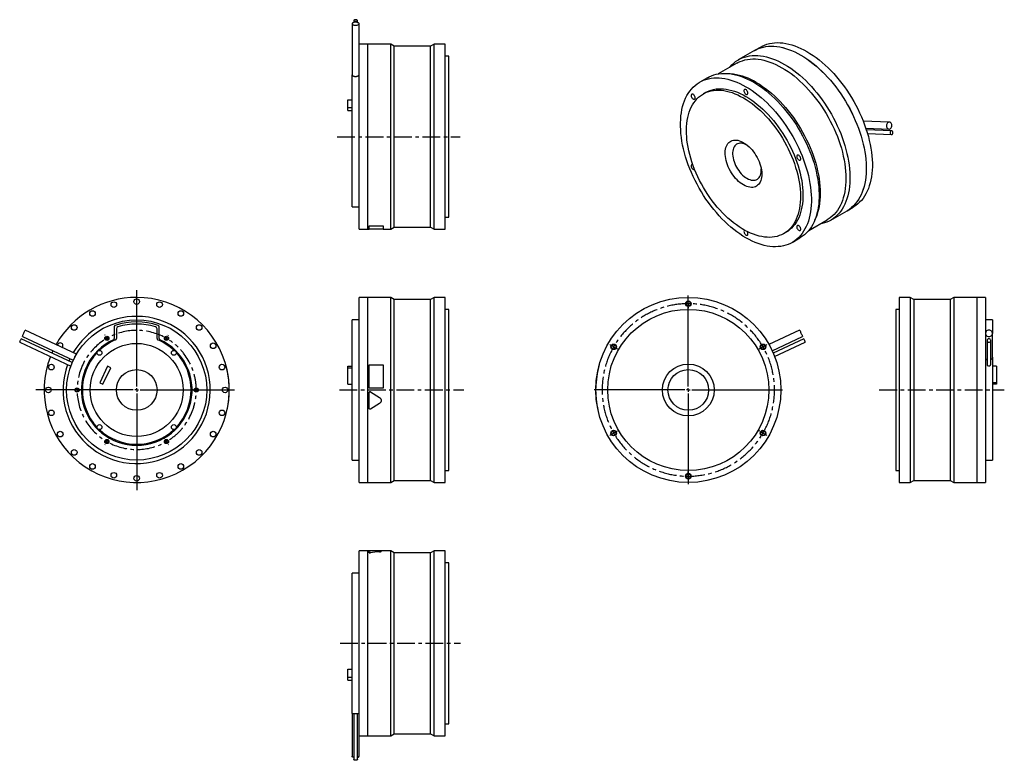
# Model space of a CAD drawing. Extents: x 141 to 1546, y 80 to 1137.
import ezdxf

# ---------------------------------------------------------------- set-up
doc = ezdxf.new("R2010")
doc.units = 0
doc.header["$LTSCALE"] = 2
doc.header["$MEASUREMENT"] = 0
doc.linetypes.add('CENTERX2', pattern=[20.32, 12.7, -2.54, 2.54, -2.54])
doc.layers.get('0').update_dxf_attribs({"linetype": 'CONTINUOUS'})

# ---------------------------------------------------------------- blocks, each defined once
blk = doc.blocks.new('SW_CENTERMARKSYMBOL_0')
at = {"color": 0, "linetype": 'Continuous'}
for p, q in [((0, 5), (0, 142.4)), ((-5, 0), (-143.9, 0)), ((0, 0), (-2.5, 0)), ((0, 0), (0, 2.5)), ((0, 0), (0, -2.5)), ((0, 0), (2.5, 0)), ((5, 0), (139.4, 0)), ((0, -5), (0, -142.8))]:
    blk.add_line(p, q, dxfattribs=at)
blk = doc.blocks.new('SW_CENTERMARKSYMBOL_2')
at = {"color": 6, "linetype": 'Continuous'}
for p, q in [((-2.5, 4.3), (-2.8, 4.8)), ((0, 0), (-1.2, 2.2)), ((0, 0), (1.2, -2.2)), ((85, 0), (83.8, -2.2)), ((85, 0), (86.2, 2.2)), ((87.5, 4.3), (87.8, 4.8)), ((2.5, -4.3), (2.8, -4.8)), ((82.5, -4.3), (82.2, -4.8)), ((-47.5, -73.6), (-48, -73.6)), ((-42.5, -73.6), (-45, -73.6)), ((-42.5, -73.6), (-40, -73.6)), ((-37.5, -73.6), (-37, -73.6)), ((122.5, -73.6), (122, -73.6)), ((127.5, -73.6), (125, -73.6)), ((127.5, -73.6), (130, -73.6)), ((132.5, -73.6), (133, -73.6)), ((-2.5, -151.6), (-2.8, -152)), ((0, -147.2), (-1.2, -149.4)), ((0, -147.2), (1.2, -145.1)), ((2.5, -142.9), (2.8, -142.5)), ((82.5, -142.9), (82.2, -142.5)), ((85, -147.2), (83.8, -145.1)), ((85, -147.2), (86.2, -149.4)), ((87.5, -151.6), (87.8, -152))]:
    blk.add_line(p, q, dxfattribs=at)
for start, end in [(118.3148, 120), (60, 61.6852), (120, 121.6852), (58.3148, 60), (178.3148, 180), (180, 181.6852), (0, 1.6852), (358.3148, 0), (238.3148, 240), (240, 241.6852), (298.3148, 300), (300, 301.6852)]:
    blk.add_arc((42.5, -73.6), 85, start, end, dxfattribs=at)
at = {"color": 6, "linetype": 'CENTERX2'}
for start, end in [(63.3703, 116.6297), (123.3703, 176.6297), (303.3703, 56.6297), (183.3703, 236.6297), (243.3703, 296.6297)]:
    blk.add_arc((42.5, -73.6), 85, start, end, dxfattribs=at)
blk = doc.blocks.new('SW_CENTERMARKSYMBOL_6')
at = {"color": 0, "linetype": 'Continuous'}
for p, q in [((0, 5), (0, 134.5)), ((-5, 0), (-134.5, 0)), ((0, 0), (-2.5, 0)), ((0, 0), (0, 2.5)), ((0, 0), (0, -2.5)), ((0, 0), (2.5, 0)), ((5, 0), (134.5, 0)), ((0, -5), (0, -134.5))]:
    blk.add_line(p, q, dxfattribs=at)
blk = doc.blocks.new('SW_CENTERMARKSYMBOL_7')
at = {"color": 6, "linetype": 'Continuous'}
for p, q in [((0, 5), (0, 6.5)), ((0, 0), (0, 2.5)), ((0, 0), (0, -2.5)), ((0, -5), (0, -6.5)), ((-110.9, -59), (-112.2, -58.2)), ((-106.5, -61.5), (-108.7, -60.2)), ((-106.5, -61.5), (-104.4, -62.8)), ((-102.2, -64), (-100.9, -64.8)), ((102.2, -64), (100.9, -64.8)), ((106.5, -61.5), (104.4, -62.8)), ((106.5, -61.5), (108.7, -60.2)), ((110.9, -59), (112.2, -58.2)), ((-102.2, -182), (-100.9, -181.2)), ((102.2, -182), (100.9, -181.2)), ((-110.9, -187), (-112.2, -187.8)), ((-106.5, -184.5), (-108.7, -185.8)), ((-106.5, -184.5), (-104.4, -183.2)), ((106.5, -184.5), (104.4, -183.2)), ((106.5, -184.5), (108.7, -185.8)), ((110.9, -187), (112.2, -187.8)), ((0, -241), (0, -239.5)), ((0, -246), (0, -243.5)), ((0, -246), (0, -248.5)), ((0, -251), (0, -252.5))]:
    blk.add_line(p, q, dxfattribs=at)
for start, end in [(90, 91.1645), (88.8355, 90), (150, 151.1645), (148.8355, 150), (30, 31.1645), (28.8355, 30), (208.8355, 210), (330, 331.1645), (210, 211.1645), (328.8355, 330), (268.8355, 270), (270, 271.1645)]:
    blk.add_arc((0, -123), 123, start, end, dxfattribs=at)
at = {"color": 6, "linetype": 'CENTERX2'}
for start, end in [(92.3291, 147.6709), (32.3291, 87.6709), (152.3291, 207.6709), (332.3291, 27.6709), (212.3291, 327.6709)]:
    blk.add_arc((0, -123), 123, start, end, dxfattribs=at)

msp = doc.modelspace()

# ---------------------------------------------------------------- linework, layer by layer
at = {"color": 7, "linetype": 'Continuous'}
for p, q in [((615.4, 1130.8), (615.4, 1058.2)), ((617.8, 1135.5), (617.8, 1132.6)), ((623.1, 1132.6), (623.1, 1135.5)), ((625.4, 1087.2), (625.4, 1130.8)), ((637.7, 1101.8), (625.4, 1101.8)), ((637.7, 969.8), (637.7, 1101.8)), ((637.8, 1100.8), (637.7, 1100.8)), ((670.5, 1101.8), (637.8, 1101.8)), ((637.8, 969.8), (637.8, 1101.8)), ((675.7, 1098.8), (670.5, 1101.8)), ((670.5, 969.8), (670.5, 1101.8)), ((727.5, 1098.8), (675.7, 1098.8)), ((675.7, 969.8), (675.7, 1098.8)), ((732.7, 1101.8), (727.5, 1098.8)), ((727.5, 969.8), (727.5, 1098.8)), ((748.4, 1101.8), (732.7, 1101.8)), ((732.7, 969.8), (732.7, 1101.8)), ((748.4, 969.8), (748.4, 1101.8)), ((1198.3, 1097.7), (1189.6, 1092.7)), ((625.4, 969.8), (625.4, 1087.2)), ((753.4, 1084.8), (748.4, 1084.8)), ((753.4, 969.8), (753.4, 1084.8)), ((1189.5, 1092.7), (1166.4, 1079.3)), ((1164.2, 1074.6), (1137.9, 1059.4)), ((615.4, 969.8), (615.4, 1058.2)), ((1122.4, 1053.9), (1111.3, 1047.5)), ((1159.5, 1058.9), (1155.1, 1059.5)), ((1119.8, 1032.8), (1116.3, 1030.8)), ((609.4, 1022.4), (615.4, 1022.4)), ((609.4, 1011.4), (609.4, 1022.4)), ((609.4, 1011.4), (615.4, 1011.4)), ((609.4, 1006.9), (609.4, 1011.4)), ((609.4, 1006.9), (615.4, 1006.9)), ((1381.8, 990.6), (1344.6, 992)), ((615.4, 869.8), (615.4, 969.8)), ((625.4, 837.8), (625.4, 969.8)), ((637.7, 837.8), (637.7, 969.8)), ((637.8, 837.8), (637.8, 969.8)), ((670.5, 837.8), (670.5, 969.8)), ((675.7, 840.8), (675.7, 969.8)), ((727.5, 840.8), (727.5, 969.8)), ((732.7, 837.8), (732.7, 969.8)), ((748.4, 837.8), (748.4, 969.8)), ((753.4, 854.8), (753.4, 969.8)), ((1348.3, 981.9), (1381.5, 980.6)), ((1385.1, 978), (1349.1, 979.4)), ((1350.7, 974.1), (1384.9, 972.7)), ((615.4, 869.8), (625.4, 869.8)), ((1298.4, 850.7), (1321.5, 864)), ((1321.6, 864.1), (1330.3, 869.1)), ((639.7, 842.8), (659.7, 842.8)), ((639.7, 842.8), (639.7, 842.7)), ((639.7, 837.7), (639.7, 842.7)), ((639.7, 842.7), (659.7, 842.7)), ((659.7, 842.8), (659.7, 842.7)), ((659.7, 842.7), (659.7, 837.7)), ((748.4, 854.8), (753.4, 854.8)), ((1266.9, 836), (1293.2, 851.2)), ((1275.6, 850.8), (1277.3, 855)), ((625.4, 837.8), (637.7, 837.8)), ((637.7, 838.8), (637.8, 838.8)), ((637.8, 837.8), (639.7, 837.8)), ((659.7, 837.7), (639.7, 837.7)), ((659.7, 837.8), (670.5, 837.8)), ((670.5, 837.8), (675.7, 840.8)), ((675.7, 840.8), (727.5, 840.8)), ((727.5, 840.8), (732.7, 837.8)), ((732.7, 837.8), (748.4, 837.8)), ((1231.3, 831.6), (1234.8, 833.6)), ((1243.3, 818.9), (1254.4, 825.3)), ((637.7, 740.5), (625.4, 740.5)), ((625.4, 476.5), (625.4, 740.5)), ((637.7, 476.5), (637.7, 740.5)), ((637.8, 739.5), (637.7, 739.5)), ((670.5, 740.5), (637.8, 740.5)), ((637.8, 476.5), (637.8, 740.5)), ((675.7, 737.5), (670.5, 740.5)), ((670.5, 476.5), (670.5, 740.5)), ((727.5, 737.5), (675.7, 737.5)), ((675.7, 479.5), (675.7, 737.5)), ((732.7, 740.5), (727.5, 737.5)), ((727.5, 479.5), (727.5, 737.5)), ((748.4, 740.5), (732.7, 740.5)), ((732.7, 476.5), (732.7, 740.5)), ((748.4, 476.5), (748.4, 740.5)), ((1411.6, 740.5), (1395.9, 740.5)), ((1395.9, 740.5), (1395.9, 476.5)), ((1416.8, 737.5), (1411.6, 740.5)), ((1411.6, 740.5), (1411.6, 476.5)), ((1468.6, 737.5), (1416.8, 737.5)), ((1416.8, 737.5), (1416.8, 479.5)), ((1473.8, 740.5), (1468.6, 737.5)), ((1468.6, 737.5), (1468.6, 479.5)), ((1506.5, 740.5), (1473.8, 740.5)), ((1473.8, 740.5), (1473.8, 476.5)), ((1506.5, 740.5), (1506.5, 476.5)), ((1506.6, 739.5), (1506.5, 739.5)), ((1518.9, 740.5), (1506.6, 740.5)), ((1506.6, 740.5), (1506.6, 476.5)), ((1518.9, 740.5), (1518.9, 689.2)), ((753.4, 723.5), (748.4, 723.5)), ((753.4, 493.5), (753.4, 723.5)), ((1395.9, 723.5), (1390.9, 723.5)), ((1390.9, 723.5), (1390.9, 493.5)), ((625.4, 708.5), (615.4, 708.5)), ((615.4, 508.5), (615.4, 708.5)), ((1528.9, 708.5), (1518.9, 708.5)), ((1528.9, 708.5), (1528.9, 689.2)), ((222.2, 659.7), (149.3, 693.7)), ((276.2, 698.7), (276.2, 682)), ((279.2, 695.7), (279.2, 681.7)), ((337.2, 681.7), (337.2, 695.7)), ((340.2, 682), (340.2, 698.7)), ((1253.9, 693.7), (1210.1, 673.2)), ((1518.9, 689.2), (1518.9, 668.8)), ((1528.9, 655.3), (1528.9, 689.2)), ((141.3, 676.6), (214.2, 642.6)), ((216.1, 647.6), (143.6, 681.4)), ((145.1, 684.6), (217.6, 650.8)), ((1214.7, 664.3), (1258.2, 684.6)), ((1259.7, 681.4), (1216.1, 661.1)), ((1218.1, 656.2), (1261.9, 676.6)), ((1521.3, 679), (1521.3, 645.1)), ((1526.6, 645.1), (1526.6, 679)), ((188.6, 664.3), (187.1, 661.1)), ((1518.9, 668.8), (1518.9, 476.5)), ((1528.9, 655.3), (1528.9, 508.5)), ((266.5, 642.3), (255.5, 618.7)), ((260.1, 616.6), (271.1, 640.2)), ((271.1, 640.2), (266.5, 642.3)), ((435.2, 644.5), (435.3, 644.5)), ((609.4, 642.3), (615.4, 642.3)), ((609.4, 640.2), (609.4, 642.3)), ((609.4, 640.2), (615.4, 640.2)), ((609.4, 616.6), (609.4, 640.2)), ((639.7, 644.5), (659.7, 644.5)), ((639.7, 611), (639.7, 644.5)), ((659.7, 644.5), (659.7, 611)), ((968.1, 644.5), (968, 644.5)), ((1534.9, 642.3), (1528.9, 642.3)), ((1534.9, 642.3), (1534.9, 618.7)), ((255.5, 618.7), (260.1, 616.6)), ((1534.9, 618.7), (1528.9, 618.7)), ((1534.9, 618.7), (1534.9, 616.6)), ((440.1, 611), (440.2, 611)), ((440.1, 604.8), (440.2, 604.8)), ((609.4, 616.6), (615.4, 616.6)), ((659.7, 611), (639.7, 611)), ((659.7, 611), (639.7, 611)), ((639.7, 611), (639.7, 611)), ((639.7, 604.8), (639.7, 604.8)), ((639.7, 582.2), (639.7, 604.8)), ((641.6, 605.8), (641.6, 605.8)), ((641.6, 605.8), (654.5, 597.8)), ((641.6, 605.8), (654.5, 597.9)), ((659.7, 611), (659.7, 611)), ((963.1, 611), (963, 611)), ((963.1, 605.8), (963, 605.8)), ((1534.9, 616.6), (1528.9, 616.6)), ((654.5, 597.9), (654.5, 597.8)), ((963.5, 597.9), (963.4, 597.8)), ((437.5, 582.2), (437.6, 582.2)), ((654.5, 589.2), (641.6, 581.2)), ((964.5, 589.2), (964.4, 589.2)), ((965.9, 581.2), (965.8, 581.2)), ((615.4, 508.5), (625.4, 508.5)), ((1518.9, 508.5), (1528.9, 508.5)), ((748.4, 493.5), (753.4, 493.5)), ((1390.9, 493.5), (1395.9, 493.5)), ((670.5, 476.5), (675.7, 479.5)), ((675.7, 479.5), (727.5, 479.5)), ((727.5, 479.5), (732.7, 476.5)), ((1411.6, 476.5), (1416.8, 479.5)), ((1416.8, 479.5), (1468.6, 479.5)), ((1468.6, 479.5), (1473.8, 476.5)), ((625.4, 476.5), (637.7, 476.5)), ((637.7, 477.5), (637.8, 477.5)), ((637.8, 476.5), (670.5, 476.5)), ((732.7, 476.5), (748.4, 476.5)), ((1395.9, 476.5), (1411.6, 476.5)), ((1473.8, 476.5), (1506.5, 476.5)), ((1506.5, 477.5), (1506.6, 477.5)), ((1506.6, 476.5), (1518.9, 476.5)), ((637.7, 379.1), (625.4, 379.1)), ((625.4, 115.1), (625.4, 379.1)), ((637.7, 115.1), (637.7, 379.1)), ((637.8, 378.1), (637.7, 378.1)), ((639.7, 379.1), (637.8, 379.1)), ((637.8, 115.1), (637.8, 379.1)), ((639.7, 376.5), (639.7, 379.1)), ((659.7, 379.1), (639.7, 379.1)), ((639.7, 376.4), (639.7, 376.5)), ((641.6, 376.2), (641.6, 376.3)), ((670.5, 379.1), (645.5, 379.1)), ((654.5, 377.6), (654.5, 377.7)), ((659.7, 379.1), (659.7, 379.1)), ((675.7, 376.1), (670.5, 379.1)), ((670.5, 115.1), (670.5, 379.1)), ((727.5, 376.1), (675.7, 376.1)), ((675.7, 118.1), (675.7, 376.1)), ((732.7, 379.1), (727.5, 376.1)), ((727.5, 118.1), (727.5, 376.1)), ((748.4, 379.1), (732.7, 379.1)), ((732.7, 115.1), (732.7, 379.1)), ((748.4, 115.1), (748.4, 379.1)), ((753.4, 362.1), (748.4, 362.1)), ((753.4, 132.1), (753.4, 362.1)), ((625.4, 347.1), (615.4, 347.1)), ((615.4, 147.1), (615.4, 347.1)), ((609.4, 210), (615.4, 210)), ((609.4, 199), (609.4, 210)), ((609.4, 199), (615.4, 199)), ((609.4, 194.4), (609.4, 199)), ((609.4, 194.4), (615.4, 194.4)), ((615.4, 147.1), (625.4, 147.1)), ((615.4, 147.1), (615.4, 86.1)), ((617.8, 147.1), (617.8, 81.3)), ((623.1, 81.3), (623.1, 147.1)), ((748.4, 132.1), (753.4, 132.1)), ((625.4, 115.1), (637.7, 115.1)), ((625.4, 86.1), (625.4, 115.1)), ((637.7, 116.1), (637.8, 116.1)), ((637.8, 115.1), (670.5, 115.1)), ((670.5, 115.1), (675.7, 118.1)), ((675.7, 118.1), (727.5, 118.1)), ((727.5, 118.1), (732.7, 115.1)), ((732.7, 115.1), (748.4, 115.1))]:
    msp.add_line(p, q, dxfattribs=at)
at = {"color": 6, "linetype": 'CENTERX2'}
for p, q in [((594, 969.8), (769.7, 969.8)), ((597.4, 608.5), (775.1, 608.5)), ((1367.5, 608.5), (1545.8, 608.5)), ((598.3, 247.1), (770.1, 247.1))]:
    msp.add_line(p, q, dxfattribs=at)
at = {"color": 7, "linetype": 'Continuous'}
for points in [[(620.4, 1128.7), (621.6, 1128.8), (622.8, 1128.9), (623.7, 1129.2), (624.5, 1129.6), (625.1, 1130.1), (625.4, 1130.6), (625.4, 1131.1), (625.1, 1131.6), (624.5, 1132), (623.7, 1132.4), (622.8, 1132.7), (621.6, 1132.9), (620.4, 1132.9), (619.2, 1132.9), (618.1, 1132.7), (617.1, 1132.4), (616.3, 1132), (615.8, 1131.6), (615.5, 1131.1), (615.5, 1130.6), (615.8, 1130.1), (616.3, 1129.6), (617.1, 1129.2), (618.1, 1128.9), (619.2, 1128.8), (620.4, 1128.7)], [(620.4, 1134.4), (621.3, 1134.5), (622.1, 1134.7), (622.7, 1135), (623, 1135.3), (623, 1135.7), (622.7, 1136.1), (622.1, 1136.4), (621.3, 1136.6), (620.4, 1136.7), (619.5, 1136.6), (618.7, 1136.4), (618.1, 1136.1), (617.8, 1135.7), (617.8, 1135.3), (618.1, 1135), (618.7, 1134.7), (619.5, 1134.5), (620.4, 1134.4)], [(1189.5, 1092.7), (1191.9, 1093.9), (1195.1, 1095.4), (1198.5, 1096.6), (1202.1, 1097.6), (1205.7, 1098.3), (1209.5, 1098.7), (1213.3, 1098.9), (1217.3, 1098.8), (1221.3, 1098.4), (1225.4, 1097.8), (1229.6, 1096.9), (1233.8, 1095.7), (1238.1, 1094.3), (1242.4, 1092.6), (1246.8, 1090.7), (1251.1, 1088.6), (1255.5, 1086.1)], [(1189.6, 1092.7), (1191.9, 1094), (1195.2, 1095.5), (1198.6, 1096.7), (1202.1, 1097.6), (1205.8, 1098.3), (1209.5, 1098.7), (1213.4, 1098.9), (1217.3, 1098.8), (1221.4, 1098.4), (1225.5, 1097.8), (1229.7, 1096.9), (1233.9, 1095.8), (1238.2, 1094.3), (1242.5, 1092.7), (1246.8, 1090.8), (1251.2, 1088.6), (1255.6, 1086.2)], [(1198.3, 1097.7), (1200.6, 1099), (1203.9, 1100.5), (1207.3, 1101.7), (1210.8, 1102.6), (1214.5, 1103.3), (1218.2, 1103.8), (1222.1, 1103.9), (1226, 1103.8), (1230.1, 1103.5), (1234.2, 1102.8), (1238.4, 1101.9), (1242.6, 1100.8), (1246.9, 1099.4), (1251.2, 1097.7), (1255.5, 1095.8), (1259.9, 1093.6), (1264.3, 1091.2)], [(1153.9, 1068.7), (1154.6, 1069.5), (1157.1, 1072.2), (1159.8, 1074.7), (1162.6, 1076.9), (1165.6, 1078.9), (1168.7, 1080.6), (1172, 1082.1), (1175.4, 1083.3), (1178.9, 1084.2), (1182.6, 1084.9), (1186.3, 1085.4), (1190.2, 1085.5), (1194.1, 1085.4), (1198.2, 1085), (1202.3, 1084.4), (1206.5, 1083.5), (1210.7, 1082.4), (1215, 1081), (1219.3, 1079.3), (1223.6, 1077.4), (1228, 1075.2), (1232.4, 1072.8)], [(1255.5, 1086.1), (1259.9, 1083.5), (1264.2, 1080.6), (1268.6, 1077.5), (1272.9, 1074.2), (1277.2, 1070.7), (1281.4, 1066.9), (1285.6, 1063), (1289.7, 1058.9), (1293.7, 1054.6), (1297.7, 1050.2), (1301.5, 1045.5), (1305.3, 1040.8), (1308.9, 1035.9), (1312.5, 1030.9), (1315.9, 1025.7), (1319.1, 1020.5), (1322.3, 1015.1), (1325.3, 1009.7), (1328.1, 1004.2), (1330.8, 998.7), (1333.3, 993.1), (1335.6, 987.5), (1337.8, 981.8), (1339.7, 976.2), (1341.5, 970.5), (1343.1, 964.9), (1344.5, 959.3), (1345.8, 953.8), (1346.8, 948.2), (1347.6, 942.8), (1348.2, 937.5), (1348.6, 932.2), (1348.8, 927), (1348.8, 922), (1348.6, 917), (1348.2, 912.2), (1347.6, 907.6), (1346.8, 903.1), (1345.8, 898.8), (1344.5, 894.6), (1343.1, 890.6), (1341.5, 886.9), (1339.7, 883.3), (1337.8, 879.9), (1335.6, 876.8), (1333.3, 873.9), (1330.8, 871.2), (1328.1, 868.7), (1325.3, 866.5), (1322.3, 864.5), (1321.5, 864)], [(1255.6, 1086.2), (1259.9, 1083.5), (1264.3, 1080.7), (1268.7, 1077.6), (1273, 1074.2), (1277.3, 1070.7), (1281.5, 1067), (1285.7, 1063.1), (1289.8, 1059), (1293.8, 1054.7), (1297.7, 1050.2), (1301.6, 1045.6), (1305.4, 1040.8), (1309, 1035.9), (1312.5, 1030.9), (1315.9, 1025.8), (1319.2, 1020.5), (1322.3, 1015.2), (1325.3, 1009.8), (1328.2, 1004.3), (1330.8, 998.7), (1333.3, 993.1), (1335.7, 987.5), (1337.8, 981.9), (1339.8, 976.2), (1341.6, 970.6), (1343.2, 964.9), (1344.6, 959.3), (1345.8, 953.8), (1346.8, 948.3), (1347.7, 942.9), (1348.3, 937.5), (1348.7, 932.2), (1348.9, 927.1), (1348.9, 922), (1348.7, 917.1), (1348.3, 912.3), (1347.7, 907.6), (1346.8, 903.1), (1345.8, 898.8), (1344.6, 894.7), (1343.2, 890.7), (1341.6, 886.9), (1339.8, 883.3), (1337.8, 880), (1335.7, 876.8), (1333.3, 873.9), (1330.8, 871.2), (1328.2, 868.7), (1325.3, 866.5), (1322.3, 864.5), (1321.6, 864.1)], [(1264.3, 1091.2), (1268.6, 1088.6), (1273, 1085.7), (1277.4, 1082.6), (1281.7, 1079.3), (1286, 1075.7), (1290.2, 1072), (1294.4, 1068.1), (1298.5, 1064), (1302.5, 1059.7), (1306.4, 1055.2), (1310.3, 1050.6), (1314.1, 1045.8), (1317.7, 1040.9), (1321.2, 1035.9), (1324.6, 1030.8), (1327.9, 1025.5), (1331, 1020.2), (1334, 1014.8), (1336.9, 1009.3), (1339.5, 1003.7), (1342, 998.2), (1344.4, 992.5), (1346.5, 986.9), (1348.5, 981.2), (1350.3, 975.6), (1351.9, 970), (1353.3, 964.4), (1354.5, 958.8), (1355.5, 953.3), (1356.4, 947.9), (1357, 942.5), (1357.4, 937.2), (1357.6, 932.1), (1357.6, 927), (1357.4, 922.1), (1357, 917.3), (1356.4, 912.7), (1355.5, 908.2), (1354.5, 903.8), (1353.3, 899.7), (1351.9, 895.7), (1350.3, 891.9), (1348.5, 888.4), (1346.5, 885), (1344.4, 881.8), (1342, 878.9), (1339.5, 876.2), (1336.9, 873.8), (1334, 871.5), (1331, 869.6), (1330.3, 869.1)], [(1164.2, 1074.6), (1165.8, 1075.5), (1169, 1077), (1172.3, 1078.2), (1175.8, 1079.2), (1179.4, 1080), (1183.1, 1080.4), (1186.9, 1080.6), (1190.8, 1080.6), (1194.8, 1080.3), (1198.9, 1079.7), (1203, 1078.8), (1207.2, 1077.7), (1211.4, 1076.3), (1215.7, 1074.6), (1220, 1072.8), (1224.4, 1070.6), (1228.7, 1068.2)], [(1228.7, 1068.2), (1233, 1065.6), (1237.4, 1062.7), (1241.7, 1059.7), (1246, 1056.4), (1250.2, 1052.8), (1254.4, 1049.1), (1258.5, 1045.2), (1262.6, 1041.1), (1266.6, 1036.8), (1270.5, 1032.4), (1274.3, 1027.8), (1278, 1023), (1281.6, 1018.1), (1285.1, 1013.1), (1288.4, 1008), (1291.6, 1002.8), (1294.7, 997.5), (1297.6, 992.1), (1300.4, 986.6), (1303, 981.1), (1305.4, 975.5), (1307.7, 970), (1309.8, 964.4), (1311.7, 958.7), (1313.4, 953.2), (1314.9, 947.6), (1316.2, 942), (1317.3, 936.6), (1318.3, 931.1), (1319, 925.8), (1319.5, 920.5), (1319.8, 915.3), (1319.9, 910.2), (1319.8, 905.3), (1319.5, 900.5), (1319, 895.8), (1318.3, 891.3), (1317.3, 886.9), (1316.2, 882.7), (1314.9, 878.7), (1313.4, 874.9), (1311.7, 871.2), (1309.8, 867.8), (1307.7, 864.6), (1305.4, 861.6), (1303, 858.9), (1300.4, 856.4), (1297.6, 854.1), (1294.7, 852.1), (1293.2, 851.2)], [(1232.4, 1072.8), (1236.7, 1070.2), (1241.1, 1067.3), (1245.5, 1064.2), (1249.8, 1060.9), (1254.1, 1057.3), (1258.3, 1053.6), (1262.5, 1049.7), (1266.6, 1045.6), (1270.6, 1041.3), (1274.6, 1036.8), (1278.4, 1032.2), (1282.2, 1027.4), (1285.8, 1022.5), (1289.3, 1017.5), (1292.7, 1012.4), (1296, 1007.1), (1299.1, 1001.8), (1302.1, 996.4), (1305, 990.9), (1307.6, 985.3), (1310.1, 979.7), (1312.5, 974.1), (1314.6, 968.5), (1316.6, 962.8), (1318.4, 957.2), (1320, 951.6), (1321.4, 946), (1322.6, 940.4), (1323.6, 934.9), (1324.5, 929.5), (1325.1, 924.1), (1325.5, 918.8), (1325.7, 913.7), (1325.7, 908.6), (1325.5, 903.7), (1325.1, 898.9), (1324.5, 894.2), (1323.6, 889.8), (1322.6, 885.4), (1321.4, 881.3), (1320, 877.3), (1318.4, 873.5), (1316.6, 869.9), (1314.6, 866.6), (1312.5, 863.4), (1310.1, 860.5), (1307.6, 857.8), (1305, 855.3), (1302.1, 853.1), (1299.1, 851.2), (1296, 849.4), (1292.7, 848), (1289.3, 846.7), (1285.8, 845.8), (1282.9, 845.2)], [(1177.3, 1041), (1181.7, 1038.4), (1186, 1035.5), (1190.4, 1032.4), (1194.7, 1029.1), (1199, 1025.5), (1203.2, 1021.8), (1207.4, 1017.9), (1211.5, 1013.8), (1215.5, 1009.5), (1219.5, 1005), (1223.3, 1000.4), (1227.1, 995.6), (1230.7, 990.7), (1234.3, 985.7), (1237.7, 980.6), (1240.9, 975.3), (1244.1, 970), (1247, 964.6), (1249.9, 959.1), (1252.5, 953.5), (1255.1, 947.9), (1257.4, 942.3), (1259.5, 936.7), (1261.5, 931), (1263.3, 925.4), (1264.9, 919.8), (1266.3, 914.2), (1267.5, 908.6), (1268.6, 903.1), (1269.4, 897.7), (1270, 892.3), (1270.4, 887), (1270.6, 881.9), (1270.6, 876.8), (1270.4, 871.9), (1270, 867.1), (1269.4, 862.4), (1268.6, 858), (1267.5, 853.6), (1266.3, 849.5), (1264.9, 845.5), (1263.3, 841.7), (1261.5, 838.2), (1259.5, 834.8), (1257.4, 831.6), (1255.1, 828.7), (1252.5, 826), (1249.9, 823.5), (1247, 821.3), (1244.1, 819.4), (1240.9, 817.6), (1237.7, 816.2), (1234.3, 814.9), (1230.7, 814), (1227.1, 813.3), (1223.3, 812.9), (1219.5, 812.7), (1215.5, 812.8), (1211.5, 813.2), (1207.4, 813.8), (1203.2, 814.7), (1199, 815.9), (1194.7, 817.3), (1190.4, 818.9), (1186, 820.9), (1181.7, 823), (1177.3, 825.4), (1172.9, 828.1), (1168.6, 831), (1164.2, 834.1), (1159.9, 837.4), (1155.6, 840.9), (1151.4, 844.6), (1147.2, 848.6), (1143.1, 852.7), (1139.1, 857), (1135.1, 861.4), (1131.3, 866), (1127.5, 870.8), (1123.9, 875.7), (1120.3, 880.7), (1116.9, 885.9), (1113.7, 891.1), (1110.5, 896.4), (1107.5, 901.9), (1104.7, 907.4), (1102, 912.9), (1099.5, 918.5), (1097.2, 924.1), (1095, 929.8), (1093.1, 935.4), (1091.3, 941), (1089.7, 946.7), (1088.3, 952.3), (1087, 957.8), (1086, 963.3), (1085.2, 968.8), (1084.6, 974.1), (1084.2, 979.4), (1084, 984.6), (1084, 989.6), (1084.2, 994.5), (1084.6, 999.3), (1085.2, 1004), (1086, 1008.5), (1087, 1012.8), (1088.3, 1017), (1089.7, 1020.9), (1091.3, 1024.7), (1093.1, 1028.3), (1095, 1031.6), (1097.2, 1034.8), (1099.5, 1037.7), (1102, 1040.4), (1104.7, 1042.9), (1107.5, 1045.1), (1110.5, 1047.1), (1113.7, 1048.8), (1116.9, 1050.3), (1120.3, 1051.5), (1123.9, 1052.4), (1127.5, 1053.1), (1131.3, 1053.6), (1135.1, 1053.7), (1139.1, 1053.6), (1143.1, 1053.2), (1147.2, 1052.6), (1151.4, 1051.7), (1155.6, 1050.6), (1159.9, 1049.2), (1164.2, 1047.5), (1168.6, 1045.6), (1172.9, 1043.4), (1177.3, 1041)], [(1122.4, 1053.9), (1124.8, 1055.2), (1128, 1056.7), (1131.4, 1057.9), (1135, 1058.8), (1138.6, 1059.5), (1142.4, 1060), (1146.2, 1060.1), (1150.2, 1060), (1154.2, 1059.7), (1158.3, 1059), (1162.5, 1058.1), (1166.7, 1057), (1171, 1055.6), (1175.3, 1053.9), (1179.7, 1052), (1184, 1049.8), (1188.4, 1047.4)], [(1188.4, 1047.4), (1192.8, 1044.8), (1197.1, 1041.9), (1201.5, 1038.8), (1205.8, 1035.5), (1210.1, 1031.9), (1214.3, 1028.2), (1218.5, 1024.3), (1222.6, 1020.2), (1226.6, 1015.9), (1230.6, 1011.4), (1234.4, 1006.8), (1238.2, 1002), (1241.8, 997.1), (1245.4, 992.1), (1248.8, 987), (1252, 981.7), (1255.2, 976.4), (1258.2, 971), (1261, 965.5), (1263.7, 959.9), (1266.2, 954.4), (1268.5, 948.7), (1270.7, 943.1), (1272.6, 937.4), (1274.4, 931.8), (1276, 926.2), (1277.4, 920.6), (1278.6, 915), (1279.7, 909.5), (1280.5, 904.1), (1281.1, 898.7), (1281.5, 893.5), (1281.7, 888.3), (1281.7, 883.2), (1281.5, 878.3), (1281.1, 873.5), (1280.5, 868.9), (1279.7, 864.4), (1278.6, 860), (1277.4, 855.9), (1276, 851.9), (1274.4, 848.1), (1272.6, 844.6), (1270.7, 841.2), (1268.5, 838), (1266.2, 835.1), (1263.7, 832.4), (1261, 830), (1258.2, 827.7), (1255.2, 825.8), (1254.4, 825.3)], [(1192.1, 1047.1), (1196.4, 1044.5), (1200.7, 1041.6), (1205.1, 1038.5), (1209.3, 1035.2), (1213.6, 1031.7), (1217.8, 1028), (1221.9, 1024.1), (1226, 1020), (1230, 1015.7), (1233.9, 1011.2), (1237.7, 1006.6), (1241.4, 1001.9), (1245, 997), (1248.5, 992), (1251.8, 986.9), (1255, 981.6), (1258.1, 976.3), (1261, 970.9), (1263.8, 965.5), (1266.4, 960), (1268.8, 954.4), (1271.1, 948.8), (1273.1, 943.2), (1275, 937.6), (1276.8, 932), (1278.3, 926.4), (1279.6, 920.9), (1280.7, 915.4), (1281.6, 910), (1282.4, 904.6), (1282.9, 899.3), (1283.2, 894.2), (1283.3, 889.1), (1283.2, 884.1), (1282.9, 879.3), (1282.4, 874.6), (1281.6, 870.1), (1280.7, 865.7), (1279.6, 861.5), (1278.3, 857.5), (1277.3, 855)], [(1173.8, 1025.1), (1177.8, 1022.6), (1181.9, 1019.9), (1186, 1017), (1190, 1013.8), (1194, 1010.5), (1197.9, 1006.9), (1201.8, 1003.1), (1205.6, 999.2), (1209.3, 995.1), (1212.9, 990.8), (1216.5, 986.4), (1219.9, 981.9), (1223.2, 977.2), (1226.4, 972.4), (1229.4, 967.5), (1232.3, 962.5), (1235.1, 957.4), (1237.7, 952.3), (1240.1, 947.1), (1242.4, 941.9), (1244.5, 936.6), (1246.4, 931.3), (1248.2, 926), (1249.7, 920.8), (1251.1, 915.5), (1252.3, 910.3), (1253.2, 905.2), (1254, 900.1), (1254.6, 895.1), (1254.9, 890.2), (1255.1, 885.4), (1255, 880.7), (1254.8, 876.2), (1254.3, 871.7), (1253.6, 867.5), (1252.8, 863.4), (1251.7, 859.4), (1250.4, 855.7), (1249, 852.1), (1247.3, 848.7), (1245.5, 845.6), (1243.5, 842.6), (1241.3, 839.9), (1238.9, 837.4), (1236.4, 835.1), (1233.7, 833.1), (1230.9, 831.4), (1227.9, 829.9), (1224.8, 828.6), (1221.6, 827.6), (1218.2, 826.9), (1214.7, 826.4), (1211.1, 826.2), (1207.5, 826.3), (1203.7, 826.6), (1199.9, 827.2), (1196, 828), (1192, 829.1), (1188, 830.5), (1183.9, 832.1), (1179.9, 834), (1175.8, 836.1), (1171.7, 838.5), (1167.6, 841.1), (1163.6, 843.9), (1159.5, 846.9), (1155.5, 850.2), (1151.6, 853.7), (1147.7, 857.3), (1143.8, 861.1), (1140.1, 865.2), (1136.4, 869.4), (1132.8, 873.7), (1129.3, 878.2), (1126, 882.8), (1122.7, 887.5), (1119.6, 892.4), (1116.6, 897.3), (1113.8, 902.4), (1111.1, 907.5), (1108.6, 912.7), (1106.2, 917.9), (1104, 923.1), (1102, 928.4), (1100.2, 933.7), (1098.5, 938.9), (1097.1, 944.2), (1095.8, 949.4), (1094.7, 954.6), (1093.9, 959.7), (1093.2, 964.7), (1092.8, 969.7), (1092.5, 974.5), (1092.4, 979.3), (1092.6, 983.9), (1093, 988.4), (1093.5, 992.8), (1094.3, 997), (1095.3, 1001), (1096.4, 1004.8), (1097.8, 1008.5), (1099.3, 1012), (1101.1, 1015.2), (1103, 1018.3), (1105.1, 1021.1), (1107.4, 1023.7), (1109.8, 1026.1), (1112.4, 1028.2), (1115.2, 1030.1), (1118.1, 1031.8), (1121.1, 1033.1), (1124.3, 1034.3), (1127.6, 1035.1), (1131.1, 1035.7), (1134.6, 1036.1), (1138.2, 1036.2), (1141.9, 1036), (1145.7, 1035.5), (1149.6, 1034.8), (1153.5, 1033.8), (1157.5, 1032.6), (1161.5, 1031.1), (1165.6, 1029.3), (1169.7, 1027.3), (1173.8, 1025.1)], [(1103.4, 1028.9), (1102.7, 1029.7), (1101.9, 1030.2), (1101.1, 1030.5), (1100.4, 1030.5), (1099.9, 1030.3), (1099.4, 1029.8), (1099.2, 1029.1), (1099.2, 1028.2), (1099.3, 1027.3), (1099.7, 1026.3), (1100.2, 1025.3), (1100.9, 1024.5), (1101.7, 1023.9), (1102.4, 1023.4), (1103.2, 1023.3), (1103.8, 1023.4), (1104.3, 1023.7), (1104.7, 1024.3), (1104.8, 1025.1), (1104.7, 1026.1), (1104.5, 1027.1), (1104, 1028), (1103.4, 1028.9)], [(1119.8, 1032.8), (1121.6, 1033.8), (1124.7, 1035.2), (1127.9, 1036.3), (1131.2, 1037.2), (1134.6, 1037.8), (1138.1, 1038.1), (1141.7, 1038.2), (1145.5, 1038), (1149.3, 1037.5), (1153.1, 1036.8), (1157.1, 1035.8), (1161.1, 1034.6), (1165.1, 1033.1), (1169.1, 1031.4), (1173.2, 1029.4), (1177.3, 1027.1)], [(1180.1, 1032), (1180, 1033), (1179.7, 1034), (1179.2, 1034.9), (1178.6, 1035.8), (1177.9, 1036.5), (1177.1, 1037), (1176.3, 1037.3), (1175.7, 1037.3), (1175.1, 1037), (1174.7, 1036.4), (1174.5, 1035.7), (1174.5, 1034.8), (1174.7, 1033.8), (1175.1, 1032.9), (1175.7, 1031.9), (1176.3, 1031.1), (1177.1, 1030.5), (1177.9, 1030.1), (1178.6, 1030), (1179.2, 1030.1), (1179.7, 1030.6), (1180, 1031.2), (1180.1, 1032)], [(1177.3, 1027.1), (1181.4, 1024.6), (1185.5, 1021.9), (1189.5, 1019), (1193.5, 1015.9), (1197.5, 1012.5), (1201.4, 1008.9), (1205.3, 1005.2), (1209.1, 1001.3), (1212.8, 997.2), (1216.5, 992.9), (1220, 988.5), (1223.4, 983.9), (1226.7, 979.2), (1229.9, 974.4), (1233, 969.5), (1235.9, 964.5), (1238.6, 959.5), (1241.2, 954.3), (1243.7, 949.1), (1246, 943.9), (1248.1, 938.6), (1250, 933.4), (1251.7, 928.1), (1253.3, 922.8), (1254.6, 917.6), (1255.8, 912.4), (1256.8, 907.2), (1257.5, 902.2), (1258.1, 897.2), (1258.5, 892.3), (1258.6, 887.5), (1258.6, 882.8), (1258.3, 878.2), (1257.8, 873.8), (1257.2, 869.5), (1256.3, 865.4), (1255.2, 861.5), (1254, 857.7), (1252.5, 854.1), (1250.9, 850.8), (1249, 847.6), (1247, 844.7), (1244.8, 841.9), (1242.5, 839.4), (1239.9, 837.2), (1237.3, 835.2), (1234.8, 833.6)], [(1380.2, 990.2), (1379.4, 989.5), (1378.7, 988.7), (1378.2, 987.7), (1377.9, 986.5), (1377.8, 985.3), (1378, 984.1), (1378.3, 983), (1378.9, 982.1), (1379.6, 981.3), (1380.4, 980.8), (1381.3, 980.6), (1382.3, 980.7), (1383.1, 981), (1383.9, 981.7), (1384.6, 982.5), (1385.1, 983.5), (1385.4, 984.7), (1385.5, 985.9), (1385.3, 987.1), (1385, 988.2), (1384.4, 989.1), (1383.7, 989.9), (1382.9, 990.4), (1382, 990.6), (1381, 990.5), (1380.2, 990.2)], [(1384.2, 977.8), (1383.6, 977.3), (1383.2, 976.5), (1383, 975.6), (1383, 974.7), (1383.3, 973.9), (1383.8, 973.2), (1384.4, 972.8), (1385.1, 972.7), (1385.8, 973), (1386.4, 973.5), (1386.8, 974.2), (1387, 975.1), (1387, 976), (1386.7, 976.9), (1386.2, 977.5), (1385.6, 977.9), (1384.9, 978), (1384.2, 977.8)], [(1173.8, 901), (1171.4, 902.4), (1169.2, 904.1), (1166.9, 906), (1164.7, 908.1), (1162.6, 910.3), (1160.5, 912.8), (1158.6, 915.3), (1156.7, 918), (1155.1, 920.8), (1153.5, 923.7), (1152.1, 926.7), (1150.9, 929.6), (1149.9, 932.6), (1149, 935.6), (1148.4, 938.6), (1147.9, 941.4), (1147.7, 944.2), (1147.6, 946.9), (1147.8, 949.5), (1148.1, 952), (1148.7, 954.2), (1149.4, 956.3), (1150.4, 958.2), (1151.5, 959.9), (1152.8, 961.4), (1154.3, 962.6), (1155.9, 963.6), (1157.6, 964.3), (1159.5, 964.7), (1161.5, 964.9), (1163.6, 964.9), (1165.8, 964.6), (1168, 964), (1170.3, 963.1), (1172.6, 962), (1174.9, 960.7), (1177.2, 959.1), (1179.5, 957.3), (1181.7, 955.3), (1183.9, 953.2), (1186, 950.8), (1188, 948.3), (1189.9, 945.7), (1191.6, 942.9), (1193.3, 940.1), (1194.7, 937.2), (1196, 934.2), (1197.1, 931.2), (1198.1, 928.2), (1198.8, 925.3), (1199.4, 922.3), (1199.8, 919.5), (1199.9, 916.7), (1199.9, 914.1), (1199.6, 911.6), (1199.2, 909.2), (1198.5, 907.1), (1197.6, 905.1), (1196.6, 903.3), (1195.4, 901.7), (1194, 900.4), (1192.5, 899.3), (1190.8, 898.4), (1188.9, 897.8), (1187, 897.5), (1185, 897.4), (1182.8, 897.6), (1180.6, 898.1), (1178.4, 898.8), (1176.1, 899.7), (1173.8, 901)], [(1180, 956.9), (1178.7, 957.7), (1176.6, 958.8), (1174.6, 959.6), (1172.6, 960.2), (1170.6, 960.5), (1168.8, 960.5), (1167, 960.2), (1165.4, 959.7), (1163.8, 958.9), (1162.5, 957.9), (1161.3, 956.6), (1160.3, 955.1), (1159.5, 953.4), (1158.9, 951.4), (1158.4, 949.3), (1158.2, 947.1), (1158.2, 944.7), (1158.4, 942.1), (1158.9, 939.6), (1159.5, 936.9), (1160.3, 934.2), (1161.3, 931.6), (1162.5, 928.9), (1163.8, 926.3), (1165.4, 923.8), (1167, 921.4), (1168.8, 919.1), (1170.6, 916.9), (1172.6, 915), (1174.6, 913.2), (1176.6, 911.7), (1178.7, 910.4)], [(1254, 936.3), (1254.6, 936.5), (1255.1, 936.9), (1255.4, 937.6), (1255.4, 938.5), (1255.3, 939.4), (1255, 940.4), (1254.4, 941.4), (1253.8, 942.2), (1253.1, 942.9), (1252.3, 943.4), (1251.5, 943.6), (1250.9, 943.5), (1250.3, 943.2), (1250, 942.6), (1249.8, 941.9), (1249.8, 941), (1250.1, 940), (1250.5, 939), (1251.1, 938.1), (1251.8, 937.3), (1252.6, 936.7), (1253.3, 936.4), (1254, 936.3)], [(1100.6, 930.1), (1099.9, 929.9), (1099.5, 929.5), (1099.2, 928.8), (1099.1, 928), (1099.3, 927), (1099.6, 926), (1100.1, 925.1), (1100.8, 924.2), (1101.5, 923.5), (1102.3, 923), (1103, 922.8), (1103.7, 922.9), (1104, 923.1)], [(1101.4, 930), (1101.3, 930), (1100.6, 930.1)], [(1178.7, 910.4), (1180.8, 909.3), (1182.8, 908.5), (1184.8, 907.9), (1186.8, 907.6), (1188.7, 907.6), (1190.4, 907.8), (1192.1, 908.4), (1193.6, 909.1), (1194.9, 910.2), (1196.1, 911.5), (1197.1, 913), (1197.9, 914.7), (1198.6, 916.6), (1199, 918.7), (1199.2, 921), (1199.2, 923.4), (1199.2, 923.7)], [(1251.2, 837.5), (1251.9, 836.8), (1252.7, 836.2), (1253.4, 835.9), (1254.1, 835.9), (1254.7, 836.1), (1255.2, 836.6), (1255.4, 837.3), (1255.4, 838.2), (1255.3, 839.2), (1254.9, 840.1), (1254.4, 841.1), (1253.7, 841.9), (1252.9, 842.6), (1252.2, 843), (1251.4, 843.2), (1250.8, 843.1), (1250.3, 842.7), (1249.9, 842.1), (1249.8, 841.3), (1249.9, 840.4), (1250.1, 839.4), (1250.6, 838.4), (1251.2, 837.5)], [(1174.5, 834.4), (1174.6, 833.5), (1174.9, 832.5), (1175.4, 831.5), (1176, 830.6), (1176.7, 829.9), (1177.5, 829.4), (1178.2, 829.2), (1178.9, 829.2), (1179.5, 829.5), (1179.9, 830), (1180.1, 830.7), (1180.1, 831.6), (1179.9, 832.6), (1179.5, 833.6), (1179, 834.5)], [(145.1, 684.6), (145.1, 684.8), (145.3, 685.1), (145.6, 685.8), (146, 686.6), (146.4, 687.6), (146.9, 688.6), (147.4, 689.7), (147.9, 690.8), (148.4, 691.7), (148.8, 692.6), (149, 693.2), (149.2, 693.6), (149.3, 693.7)], [(1253.9, 693.7), (1254, 693.6), (1254.2, 693.2), (1254.5, 692.6), (1254.9, 691.7), (1255.3, 690.8), (1255.8, 689.7), (1256.3, 688.6), (1256.8, 687.6), (1257.3, 686.6), (1257.6, 685.8), (1257.9, 685.1), (1258.1, 684.8), (1258.2, 684.6)], [(1523.9, 693.7), (1522.7, 693.6), (1521.6, 693.2), (1520.6, 692.6), (1519.8, 691.7), (1519.3, 690.8), (1519, 689.7), (1519, 688.6), (1519.3, 687.6), (1519.8, 686.6), (1520.6, 685.8), (1521.6, 685.1), (1522.7, 684.8), (1523.9, 684.6), (1525.1, 684.8), (1526.2, 685.1), (1527.2, 685.8), (1528, 686.6), (1528.6, 687.6), (1528.9, 688.6), (1528.9, 689.7), (1528.6, 690.8), (1528, 691.7), (1527.2, 692.6), (1526.2, 693.2), (1525.1, 693.6), (1523.9, 693.7)], [(141.3, 676.6), (141.4, 676.8), (141.6, 677.2), (141.9, 677.8), (142.2, 678.6), (142.6, 679.4), (143, 680.2), (143.3, 680.9), (143.5, 681.3), (143.6, 681.4), (143.6, 681.4)], [(1259.7, 681.4), (1259.7, 681.3), (1259.9, 680.9), (1260.2, 680.2), (1260.6, 679.4), (1261, 678.6), (1261.3, 677.8), (1261.6, 677.2), (1261.8, 676.8), (1261.9, 676.6), (1261.9, 676.6)], [(1523.9, 681.4), (1523, 681.3), (1522.2, 680.9), (1521.6, 680.2), (1521.3, 679.4), (1521.3, 678.6), (1521.6, 677.8), (1522.2, 677.2), (1523, 676.8), (1523.9, 676.6), (1524.8, 676.8), (1525.6, 677.2), (1526.2, 677.8), (1526.5, 678.6), (1526.5, 679.4), (1526.2, 680.2), (1525.6, 680.9), (1524.8, 681.3), (1523.9, 681.4)], [(195.6, 673.5), (195.2, 672.5), (195.1, 672.3)], [(213, 652.9), (211.8, 650.3), (211.6, 649.7)], [(617.8, 84.3), (617.1, 84.5), (616.3, 84.9), (615.8, 85.3), (615.5, 85.8), (615.4, 86.1)], [(623.1, 81.3), (623, 81.1), (622.7, 80.8), (622.1, 80.5), (621.3, 80.3), (620.4, 80.2), (619.5, 80.3), (618.7, 80.5), (618.1, 80.8), (617.8, 81.1), (617.8, 81.3)]]:
    msp.add_lwpolyline(points, dxfattribs=at)
for centre, radius in [((275.6, 730.2), 4), ((308.2, 734.5), 4), ((340.8, 730.2), 4), ((1095.1, 608.5), 132), ((245.2, 717.6), 4), ((371.2, 717.6), 4), ((1095.1, 608.5), 115), ((308.2, 608.5), 100), ((219.1, 697.6), 4), ((397.3, 697.6), 4), ((308.2, 608.5), 66.4), ((417.3, 671.5), 4), ((255.1, 661.5), 3.5), ((361.2, 661.5), 3.5), ((186.5, 641.1), 4), ((308.2, 608.5), 29), ((429.9, 641.1), 4), ((1095.1, 608.5), 37), ((1095.1, 608.5), 29), ((182.2, 608.5), 4), ((434.2, 608.5), 4), ((186.5, 575.9), 4), ((429.9, 575.9), 4), ((199.1, 545.5), 4), ((255.1, 555.5), 3.5), ((361.2, 555.5), 3.5), ((417.3, 545.5), 4), ((219.1, 519.4), 4), ((397.3, 519.4), 4), ((245.2, 499.4), 4), ((371.2, 499.4), 4), ((275.6, 486.8), 4), ((308.2, 482.5), 4), ((340.8, 486.8), 4)]:
    msp.add_circle(centre, radius, dxfattribs=at)
at = {"color": 6, "linetype": 'Continuous'}
for centre, radius in [((1095.1, 731.5), 4), ((265.7, 682.1), 3), ((350.7, 682.1), 3), ((988.5, 670), 4), ((1201.6, 670), 4), ((223.2, 608.5), 3), ((393.2, 608.5), 3), ((988.5, 547), 4), ((1201.6, 547), 4), ((265.7, 534.9), 3), ((350.7, 534.9), 3), ((1095.1, 485.5), 4)]:
    msp.add_circle(centre, radius, dxfattribs=at)
for centre, radius in [((1095.1, 731.5), 3.32), ((265.7, 682.1), 2.46), ((350.7, 682.1), 2.46), ((988.5, 670), 3.32), ((1201.6, 670), 3.32), ((223.2, 608.5), 2.46), ((393.2, 608.5), 2.46), ((988.5, 547), 3.32), ((1201.6, 547), 3.32), ((265.7, 534.9), 2.46), ((350.7, 534.9), 2.46), ((1095.1, 485.5), 3.32)]:
    msp.add_circle(centre, radius)
at = {"color": 7, "linetype": 'Continuous'}
for centre, radius, start, end in [((1145.5, 970), 90.1, 58.8985, 81.0657), ((1176.3, 834.7), 1.85, 117.3762, 188.2786), ((308.2, 608.5), 132, 158.8226, 90), ((308.2, 608.5), 132, 90, 150.6335), ((308.2, 608.5), 105, 159.8076, 90), ((308.2, 608.5), 105, 90, 149.5076), ((308.2, 608.5), 97, 71.5915, 108.4085), ((308.2, 608.5), 94, 73.3985, 106.6015), ((278.2, 698.7), 2, 108.4085, 180), ((282.2, 695.7), 3, 106.6015, 180), ((334.2, 695.7), 3, 0, 73.3985), ((338.2, 698.7), 2, 0, 71.5915), ((199.1, 671.5), 4, 321.5318, 150), ((308.2, 608.5), 79, 114.819, 65.181), ((308.2, 608.5), 77.5, 112.9506, 133.1591), ((274.2, 682), 2, 294.819, 0), ((277.2, 681.7), 2, 292.9506, 0), ((339.2, 681.7), 2, 180, 247.0494), ((308.2, 608.5), 77.5, 46.8409, 67.0494), ((342.2, 682), 2, 180, 245.181), ((308.2, 608.5), 77.5, 136.8409, 223.1591), ((308.2, 608.5), 77.5, 316.8409, 43.1591), ((308.2, 608.5), 132.1, 1.0852, 15.8266), ((1095.1, 608.5), 132.1, 164.1734, 178.9148), ((308.2, 608.5), 132.1, 348.5073, 358.3938), ((1095.1, 608.5), 132.1, 181.1627, 184.6315), ((1095.1, 608.5), 132.1, 188.4257, 191.9455), ((308.2, 608.5), 77.5, 226.8409, 313.1591), ((622.9, 87), 2.7, 274.2027, 340.449)]:
    msp.add_arc(centre, radius, start, end, dxfattribs=at)
for centre, ratio, start_param, end_param in [((637.2, 247.1), 0.616856, 1.489962, 1.550504), ((685.9, 247.1), 0.616856, 1.717852, 1.779285), ((685.9, 247.1), 0.616389, 1.717852, 1.779285)]:
    msp.add_ellipse(centre, major_axis=(214.2, 0), ratio=ratio, start_param=start_param, end_param=end_param, dxfattribs=at)
for points, knots in [([(615.5, 1058.2), (615.5, 1058.1), (615.4, 1057.7), (615.9, 1057.1), (616.8, 1056.4), (618.2, 1055.9), (619.9, 1055.7), (621.6, 1055.8), (623.2, 1056.1), (624.4, 1056.7), (625.3, 1057.4), (625.4, 1057.9), (625.4, 1058.2)], [0, 0, 0, 0, 0.036534, 0.14388, 0.251489, 0.359175, 0.466549, 0.573451, 0.680184, 0.787223, 0.894731, 1, 1, 1, 1]), ([(219.8, 655.3), (219.9, 655.5), (220, 655.7), (220.1, 656), (220.2, 656)], [0, 0, 0, 0, 0.689852, 1, 1, 1, 1]), ([(1518.9, 655.3), (1518.9, 655.3), (1518.8, 654.8), (1519.2, 653.8), (1519.9, 652.4), (1520.8, 651.8), (1521.3, 651.5)], [0, 0, 0, 0, 0.00756, 0.341983, 0.675613, 1, 1, 1, 1]), ([(1526.6, 651.6), (1526.7, 651.6), (1527.4, 652), (1528.2, 652.9), (1528.9, 654.1), (1528.9, 655), (1528.9, 655.3)], [0, 0, 0, 0, 0.108165, 0.443643, 0.778974, 1, 1, 1, 1]), ([(1521.3, 645.1), (1521.3, 645.1), (1521.2, 644.8), (1521.4, 644.3), (1521.8, 643.5), (1522.5, 643), (1523.3, 642.7), (1523.7, 642.6), (1523.9, 642.6)], [0, 0, 0, 0, 0.00541, 0.220372, 0.435665, 0.650952, 0.865734, 1, 1, 1, 1]), ([(1523.9, 642.6), (1524.2, 642.7), (1524.8, 642.7), (1525.6, 643.1), (1526.2, 643.8), (1526.5, 644.5), (1526.5, 644.9), (1526.5, 645.1)], [0, 0, 0, 0, 0.213887, 0.427759, 0.642064, 0.857087, 1, 1, 1, 1]), ([(440.2, 604.8), (440.2, 604.9), (440.2, 605.1), (440.2, 605.4), (440.2, 605.7), (440.2, 605.9), (440.2, 606), (440.2, 606), (440.2, 606)], [0, 0, 0, 0, 0.18283, 0.365988, 0.5492, 0.732205, 0.914814, 1, 1, 1, 1]), ([(639.7, 604.8), (639.7, 605), (639.8, 605.2), (640, 605.6), (640.2, 605.8), (640.5, 606), (640.7, 606), (641.1, 606), (641.2, 606), (641.4, 605.9), (641.5, 605.9), (641.6, 605.8)], [0, 0, 0, 0, 0.25, 0.25, 0.5, 0.5, 0.75, 0.75, 0.875, 0.875, 1, 1, 1, 1]), ([(641.6, 605.8), (641.5, 605.9), (641.5, 605.9), (641.4, 605.9), (641.3, 606), (641.1, 606), (640.9, 606), (640.6, 606), (640.3, 605.9), (640.1, 605.7), (639.9, 605.5), (639.8, 605.3), (639.8, 605.1), (639.7, 605), (639.7, 604.9), (639.7, 604.8)], [0, 0, 0, 0, 0.041907, 0.083644, 0.125541, 0.188071, 0.250753, 0.375512, 0.500102, 0.624907, 0.749892, 0.812444, 0.875078, 0.937531, 1, 1, 1, 1]), ([(963, 606), (963, 606), (963, 606), (963, 606), (963, 605.9), (963, 605.8)], [0, 0, 0, 0, 0.210328, 0.604707, 1, 1, 1, 1]), ([(654.5, 597.9), (654.9, 597.6), (655.6, 597.1), (656.3, 596), (656.8, 594.8), (656.9, 593.9), (656.9, 593.5)], [0, 0, 0, 0, 0.250043, 0.500665, 0.751326, 1, 1, 1, 1]), ([(654.5, 597.8), (654.9, 597.6), (655.2, 597.3), (655.8, 596.7), (656.1, 596.4), (656.4, 595.8), (656.5, 595.6), (656.6, 595.2), (656.7, 595), (656.9, 594.4), (656.9, 593.9), (656.9, 593.1), (656.9, 592.6), (656.7, 591.8), (656.5, 591.4), (656.1, 590.6), (655.8, 590.3), (655.2, 589.7), (654.9, 589.4), (654.5, 589.2)], [0, 0, 0, 0, 0.125, 0.125, 0.25, 0.25, 0.3125, 0.3125, 0.375, 0.375, 0.5, 0.5, 0.625, 0.625, 0.75, 0.75, 0.875, 0.875, 1, 1, 1, 1]), ([(963.4, 597.8), (963.4, 597.6), (963.4, 597.3), (963.5, 596.7), (963.5, 596.4), (963.6, 595.8), (963.6, 595.6), (963.6, 595.2), (963.6, 595), (963.7, 594.4), (963.8, 593.9), (963.9, 593.1), (963.9, 592.6), (964, 591.8), (964.1, 591.4), (964.2, 590.6), (964.2, 590.3), (964.3, 589.7), (964.3, 589.4), (964.4, 589.2)], [0, 0, 0, 0, 0.125, 0.125, 0.25, 0.25, 0.3125, 0.3125, 0.375, 0.375, 0.5, 0.5, 0.625, 0.625, 0.75, 0.75, 0.875, 0.875, 1, 1, 1, 1]), ([(437.4, 581), (437.4, 581), (437.4, 581), (437.4, 581.1), (437.4, 581.3), (437.5, 581.6), (437.6, 581.9), (437.6, 582.1), (437.6, 582.2)], [0, 0, 0, 0, 0.087243, 0.26971, 0.451984, 0.634175, 0.816717, 1, 1, 1, 1]), ([(641.6, 581.2), (641.4, 581.1), (641.2, 581), (640.8, 581), (640.7, 581), (640.5, 581.1), (640.4, 581.1), (640.2, 581.3), (640, 581.4), (639.8, 581.8), (639.7, 582), (639.7, 582.2)], [0, 0, 0, 0, 0.25, 0.25, 0.375, 0.375, 0.5, 0.5, 0.75, 0.75, 1, 1, 1, 1]), ([(965.8, 581.2), (965.8, 581.1), (965.8, 581), (965.9, 581), (965.9, 581), (965.8, 581)], [0, 0, 0, 0, 0.396133, 0.792814, 1, 1, 1, 1]), ([(639.7, 379.1), (639.7, 379.1), (639.8, 379.1), (640, 379.1), (640.2, 379.1), (640.5, 379.1), (640.7, 379.1), (641.1, 379.1), (641.2, 379.1), (641.4, 379.1), (641.5, 379.1), (641.6, 379.1)], [0, 0, 0, 0, 0.25, 0.25, 0.5, 0.5, 0.75, 0.75, 0.875, 0.875, 1, 1, 1, 1]), ([(641.6, 376.3), (641.4, 376.3), (641.2, 376.3), (640.8, 376.3), (640.7, 376.3), (640.5, 376.3), (640.4, 376.3), (640.2, 376.3), (640, 376.4), (639.8, 376.4), (639.7, 376.5), (639.7, 376.5)], [0, 0, 0, 0, 0.25, 0.25, 0.375, 0.375, 0.5, 0.5, 0.75, 0.75, 1, 1, 1, 1]), ([(639.7, 376.4), (639.7, 376.4), (639.7, 376.4), (639.7, 376.4), (639.8, 376.4), (639.8, 376.3), (639.9, 376.3), (640.1, 376.2), (640.3, 376.2), (640.6, 376.2), (640.9, 376.2), (641.1, 376.2), (641.3, 376.2), (641.4, 376.2), (641.5, 376.2), (641.6, 376.2)], [0, 0, 0, 0, 0.041934, 0.083696, 0.1256, 0.188239, 0.250792, 0.375545, 0.50015, 0.625027, 0.749942, 0.812351, 0.875037, 0.937432, 1, 1, 1, 1]), ([(654.5, 378.7), (654.9, 378.7), (655.2, 378.7), (655.8, 378.6), (656.1, 378.6), (656.4, 378.6), (656.5, 378.5), (656.6, 378.5), (656.7, 378.5), (656.9, 378.4), (656.9, 378.4), (656.9, 378.3), (656.9, 378.2), (656.7, 378.1), (656.5, 378.1), (656.1, 377.9), (655.8, 377.9), (655.2, 377.8), (654.9, 377.8), (654.5, 377.7)], [0, 0, 0, 0, 0.125, 0.125, 0.25, 0.25, 0.3125, 0.3125, 0.375, 0.375, 0.5, 0.5, 0.625, 0.625, 0.75, 0.75, 0.875, 0.875, 1, 1, 1, 1]), ([(654.5, 377.6), (654.6, 377.6), (654.7, 377.7), (654.9, 377.7), (655, 377.7), (655.2, 377.7), (655.4, 377.7), (655.6, 377.8), (655.9, 377.8), (656.3, 377.9), (656.6, 378), (656.8, 378), (656.9, 378.1), (656.9, 378.2), (656.9, 378.2), (656.9, 378.2)], [0, 0, 0, 0, 0.041699, 0.083265, 0.124773, 0.166298, 0.207915, 0.249699, 0.374782, 0.500004, 0.625109, 0.750267, 0.83362, 0.916668, 1, 1, 1, 1])]:
    msp.add_open_spline(points, degree=3, knots=knots, dxfattribs=at)

# ---------------------------------------------------------------- block references
at = {"color": 6, "linetype": 'Continuous'}
for name, p in [('SW_CENTERMARKSYMBOL_0', (308.2, 608.5)), ('SW_CENTERMARKSYMBOL_6', (1095.1, 608.5))]:
    msp.add_blockref(name, p, dxfattribs=at)
at = {"color": 7, "linetype": 'Continuous'}
for name, p in [('SW_CENTERMARKSYMBOL_7', (1095.1, 731.5)), ('SW_CENTERMARKSYMBOL_2', (265.7, 682.1))]:
    msp.add_blockref(name, p, dxfattribs=at)

doc.saveas('drawing.dxf')
